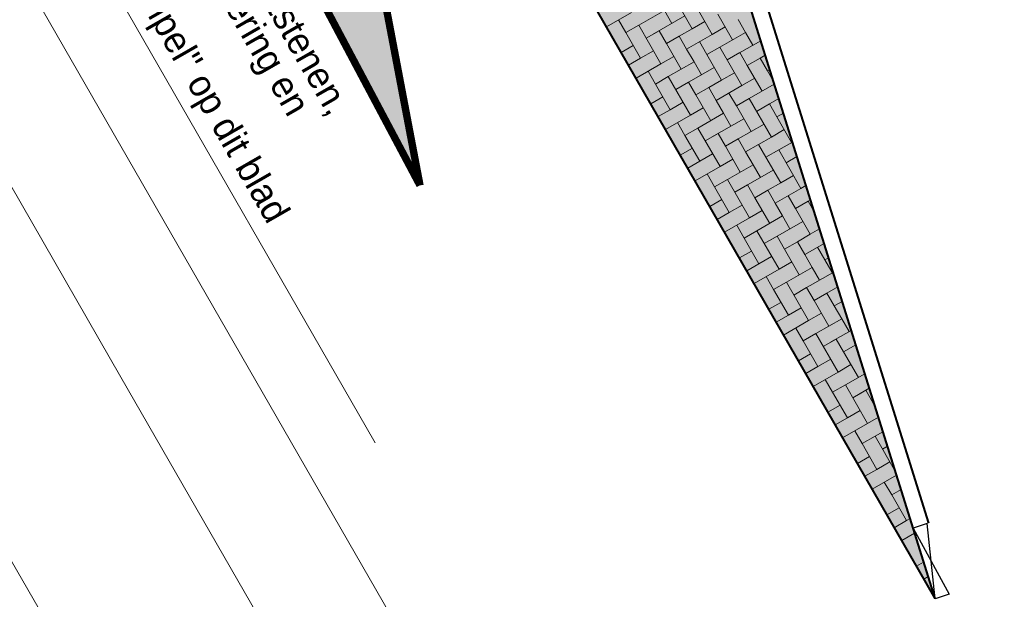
# Model space of a CAD drawing. Header units: metres. Extents: x 148742 to 148951, y 485553 to 485794.
# Tile 33 of 53: x 148849 to 148862, y 485672 to 485680. Entities that reach past the tile are written whole.
import ezdxf

# ---------------------------------------------------------------- set-up
doc = ezdxf.new("R2010")
doc.units = ezdxf.units.M
doc.header["$MEASUREMENT"] = 0
doc.layers.get('Defpoints').update_dxf_attribs({"color": 253, "lineweight": 13})
for name, color, linetype, lineweight in [('BWR-nieuw-band-basislijn_GV', 7, 'Continuous', 40), ('BWR-nieuw-band-trottoir rws 115¯225x240 betonrug_GV', 94, 'rws_b', 40), ('BWR-nieuw-band-verloop eindband', 230, 'Continuous', 30), ('BWR-nieuw-raster-cel verharding_GV', 7, 'Continuous', 40), ('N-WE-VW-MARKERING_LANGS_STREEP_DOORGETROKKEN_010-G', 7, 'Continuous', 13), ('N-WE-VW-MARKERING_PUNTSTUK-G', 7, 'Continuous', 30), ('TOP-L-topo objecten vlak', 7, 'Continuous', 0), ('WVB-dim-terr-maatvoering 018', 7, 'Continuous', 13), ('WVB-pen-dik 035', 1, 'Continuous', 40), ('WVB-raster-80%', 252, 'Continuous', 30), ('WVB-tekst-dik 025', 1, 'Continuous', 30)]:
    doc.layers.add(name, color=color, linetype=linetype, lineweight=lineweight)
doc.styles.add('1 200   0.18', font='WORKING.shx', dxfattribs={"height": 0.36})
doc.styles.add('Style-WORKING', font='WORKING.shx')
doc.linetypes.add('rws_b', pattern='A,1.4,-0.4,0.07,-0.23,["B",Style-WORKING,S=0.36,R=0,X=-0.104,Y=-0.19],-0.17,0.07,-1.86', length=4.2)
doc.dimstyles.new('TER 1 200', dxfattribs={"dimtxt": 0.36, "dimasz": 0.36, "dimexe": 0.18, "dimexo": 0.0625, "dimgap": 0.18, "dimtad": 1, "dimzin": 0, "dimdsep": 46, "dimtxsty": '1 200   0.18', "dimblk": 'TerminatorOpen_0.5', "dimcen": 0, "dimse1": 1, "dimse2": 1, "dimclrd": 256, "dimclre": 256, "dimclrt": 7, "dimazin": 0, "dimtfac": 1, "dimtdec": 0, "dimtmove": 1, "dimatfit": 1, "dimldrblk": 'TerminatorOpen_0.5', "dimfxl": 0.18, "dimfxlon": 1, "dimfrac": 2, "dimtolj": 1, "dimtzin": 0, "dimlwd": -1, "dimlwe": -1, "dimarcsym": 0})

# ---------------------------------------------------------------- blocks, each defined once
blk = doc.blocks.new('EINDB')
at = {"layer": 'BWR-nieuw-band-verloop eindband'}
for p, q in [((0, 0.197), (1, -0.003)), ((1, 0.197), (0, -0.003)), ((0, -0.003), (0, 0.197)), ((1, -0.003), (1, 0.197))]:
    blk.add_line(p, q, dxfattribs=at)
blk = doc.blocks.new('_Oblique_0.5')
at = {"color": 0, "linetype": 'ByBlock', "lineweight": -2}
for p, q in [((0, 0), (-1, 0)), ((0.5, 0.25), (-0.5, -0.25))]:
    blk.add_line(p, q, dxfattribs=at)
blk = doc.blocks.new('*D40')
at = {"layer": 'Defpoints', "color": 0, "lineweight": 40, "transparency": 16777216}
for p in [(148858.769, 485691.506), (148855.569, 485689.669), (148861.073, 485672.049)]:
    blk.add_point(p, dxfattribs=at)
at = {"layer": 'WVB-dim-terr-maatvoering 018', "transparency": 16777216}
for p, q in [((148858.613, 485691.416), (148858.925, 485691.596)), ((148867.563, 485676.19), (148858.949, 485691.194)), ((148867.586, 485675.788), (148867.898, 485675.967))]:
    blk.add_line(p, q, dxfattribs=at)
at = {"layer": 'WVB-dim-terr-maatvoering 018', "transparency": 16777216, "xscale": 0.36, "yscale": 0.36, "zscale": 0.36}
for p, rotation in [((148858.769, 485691.506), 119.8608956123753), ((148867.742, 485675.878), 299.8608956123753)]:
    blk.add_blockref('_Oblique_0.5', p, dxfattribs=dict(at, rotation=rotation))
at = {"layer": 'WVB-dim-terr-maatvoering 018', "color": 7, "transparency": 16777216, "insert": (148863.568, 485683.871), "char_height": 0.36, "attachment_point": 5, "rotation": 299.8609, "style": '1 200   0.18'}
blk.add_mtext('\\A1;\\C7;18.00', dxfattribs=at)
blk = doc.blocks.new('TerminatorOpen_0.5')
at = {"color": 0, "linetype": 'ByBlock', "lineweight": -2}
for q in [(-1, 0.25), (-1, 0), (-1, -0.25)]:
    blk.add_line((0, 0), q, dxfattribs=at)
blk = doc.blocks.new('*D54')
at = {"layer": 'Defpoints', "color": 0, "lineweight": 40, "transparency": 16777216}
for p in [(148851.743, 485687.006), (148808.591, 485671.074)]:
    blk.add_point(p, dxfattribs=at)
at = {"layer": 'WVB-dim-terr-maatvoering 018', "transparency": 16777216}
blk.add_line((148848.991, 485685.989), (148851.406, 485686.881), dxfattribs=at)
at = {"layer": 'WVB-dim-terr-maatvoering 018', "transparency": 16777216, "xscale": 0.36, "yscale": 0.36, "zscale": 0.36, "rotation": 20.264342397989}
blk.add_blockref('TerminatorOpen_0.5', (148851.743, 485687.006), dxfattribs=at)
at = {"layer": 'WVB-dim-terr-maatvoering 018', "color": 7, "transparency": 16777216, "insert": (148849.905, 485686.711), "char_height": 0.36, "attachment_point": 5, "rotation": 20.2643, "style": '1 200   0.18'}
blk.add_mtext('\\A1;\\C7;R46.00', dxfattribs=at)

msp = doc.modelspace()

# ---------------------------------------------------------------- hatches: boundary and pattern name
at = {"layer": 'N-WE-VW-MARKERING_PUNTSTUK-G', "linetype": 'Continuous', "extrusion": (0, 0, -1)}
msp.add_hatch(color=256, dxfattribs=at).paths.add_polyline_path([(-148852.398, 485685.104, 0.899602), (-148850.579, 485684.302), (-148854.121, 485677.63, -0.04176)])
at = {"layer": 'WVB-raster-80%', "extrusion": (0, 0, -1)}
msp.add_hatch(color=256, dxfattribs=at).paths.add_polyline_path([(-148861.073, 485672.049), (-148855.569, 485689.669), (-148852.189, 485695.556), (-148851.798, 485695.332), (-148848.72, 485693.565)])

# ---------------------------------------------------------------- linework, layer by layer
at = {"layer": 'BWR-nieuw-band-basislijn_GV', "ltscale": 0.5}
msp.add_line((148861.073, 485672.049), (148855.569, 485689.669), dxfattribs=at)
at = {"layer": 'BWR-nieuw-band-trottoir rws 115¯225x240 betonrug_GV', "linetype": 'rws_b', "flags": 128}
msp.add_lwpolyline([(148849.645, 485700.429), (148855.772, 485689.757), (148860.985, 485673.069)], dxfattribs=at)
at = {"layer": 'BWR-nieuw-raster-cel verharding_GV', "lineweight": 0}
for p, q in [((148857.767, 485680.19), (148858.066, 485679.669)), ((148857.793, 485679.743), (148857.594, 485680.09)), ((148856.974, 485679.965), (148856.639, 485679.772)), ((148857.42, 485679.99), (148857.074, 485679.791)), ((148857.693, 485679.917), (148857.26, 485679.668)), ((148857.52, 485679.817), (148857.42, 485679.99)), ((148858.14, 485679.943), (148858.339, 485679.596)), ((148856.801, 485679.865), (148856.9, 485679.692)), ((148856.9, 485679.692), (148857.074, 485679.791)), ((148857.074, 485679.791), (148857.372, 485679.271)), ((148857.967, 485679.843), (148857.793, 485679.743)), ((148858.066, 485679.669), (148858.24, 485679.769)), ((148858.413, 485679.869), (148858.513, 485679.695)), ((148857.099, 485679.345), (148856.9, 485679.692)), ((148857.347, 485679.717), (148857.173, 485679.618)), ((148857.446, 485679.544), (148857.347, 485679.717)), ((148857.62, 485679.644), (148857.446, 485679.544)), ((148857.62, 485679.644), (148857.793, 485679.743)), ((148857.719, 485679.47), (148857.62, 485679.644)), ((148858.066, 485679.669), (148857.719, 485679.47)), ((148858.513, 485679.695), (148858.166, 485679.496)), ((148858.612, 485679.522), (148858.513, 485679.695)), ((148857, 485679.518), (148856.838, 485679.425)), ((148857.446, 485679.544), (148857.646, 485679.197)), ((148857.893, 485679.57), (148857.992, 485679.396)), ((148857.992, 485679.396), (148858.166, 485679.496)), ((148858.166, 485679.496), (148858.465, 485678.976)), ((148858.719, 485679.583), (148858.352, 485679.372)), ((148857.273, 485679.444), (148857.099, 485679.345)), ((148857.372, 485679.271), (148857.546, 485679.371)), ((148857.719, 485679.47), (148857.819, 485679.297)), ((148858.192, 485679.05), (148857.992, 485679.396)), ((148858.439, 485679.422), (148858.265, 485679.323)), ((148858.538, 485679.249), (148858.439, 485679.422)), ((148858.712, 485679.348), (148858.78, 485679.388)), ((148856.937, 485679.252), (148857.099, 485679.345)), ((148857.372, 485679.271), (148857.037, 485679.078)), ((148857.819, 485679.297), (148857.472, 485679.098)), ((148857.919, 485679.123), (148857.819, 485679.297)), ((148858.712, 485679.348), (148858.538, 485679.249)), ((148858.538, 485679.249), (148858.738, 485678.902)), ((148858.812, 485679.175), (148858.712, 485679.348)), ((148857.199, 485679.171), (148857.299, 485678.998)), ((148857.299, 485678.998), (148857.472, 485679.098)), ((148857.472, 485679.098), (148857.771, 485678.577)), ((148858.092, 485679.223), (148857.658, 485678.974)), ((148858.365, 485679.149), (148858.192, 485679.05)), ((148858.841, 485679.192), (148858.812, 485679.175)), ((148858.812, 485679.175), (148858.889, 485679.041)), ((148857.498, 485678.651), (148857.299, 485678.998)), ((148857.745, 485679.024), (148857.572, 485678.924)), ((148857.845, 485678.85), (148857.745, 485679.024)), ((148858.018, 485678.95), (148858.192, 485679.05)), ((148858.465, 485678.976), (148858.118, 485678.777)), ((148858.465, 485678.976), (148858.638, 485679.075)), ((148858.902, 485678.997), (148858.564, 485678.802)), ((148858.018, 485678.95), (148857.845, 485678.85)), ((148857.845, 485678.85), (148858.044, 485678.503)), ((148858.118, 485678.777), (148858.018, 485678.95)), ((148858.291, 485678.876), (148858.391, 485678.703)), ((148857.398, 485678.824), (148857.236, 485678.731)), ((148857.671, 485678.751), (148857.498, 485678.651)), ((148858.118, 485678.777), (148858.217, 485678.603)), ((148858.391, 485678.703), (148858.564, 485678.802)), ((148858.59, 485678.356), (148858.391, 485678.703)), ((148858.564, 485678.802), (148858.863, 485678.282)), ((148858.837, 485678.729), (148858.664, 485678.629)), ((148858.964, 485678.801), (148858.751, 485678.679)), ((148858.937, 485678.555), (148858.837, 485678.729)), ((148857.336, 485678.558), (148857.498, 485678.651)), ((148857.771, 485678.577), (148857.435, 485678.384)), ((148857.771, 485678.577), (148857.944, 485678.677)), ((148858.217, 485678.603), (148857.871, 485678.404)), ((148858.317, 485678.43), (148858.217, 485678.603)), ((148859.025, 485678.606), (148858.937, 485678.555)), ((148857.598, 485678.478), (148857.697, 485678.304)), ((148858.491, 485678.529), (148858.057, 485678.28)), ((148858.764, 485678.456), (148858.59, 485678.356)), ((148858.937, 485678.555), (148859.136, 485678.208)), ((148857.697, 485678.304), (148857.871, 485678.404)), ((148857.897, 485677.957), (148857.697, 485678.304)), ((148857.871, 485678.404), (148858.17, 485677.884)), ((148858.144, 485678.33), (148857.97, 485678.23)), ((148858.243, 485678.157), (148858.144, 485678.33)), ((148858.417, 485678.256), (148858.59, 485678.356)), ((148858.863, 485678.282), (148859.037, 485678.382)), ((148858.417, 485678.256), (148858.243, 485678.157)), ((148858.516, 485678.083), (148858.417, 485678.256)), ((148858.863, 485678.282), (148858.516, 485678.083)), ((148858.69, 485678.183), (148858.789, 485678.009)), ((148859.147, 485678.214), (148858.963, 485678.109)), ((148857.797, 485678.131), (148857.634, 485678.037)), ((148858.07, 485678.057), (148857.897, 485677.957)), ((148858.243, 485678.157), (148858.443, 485677.81)), ((148858.516, 485678.083), (148858.616, 485677.909)), ((148858.789, 485678.009), (148858.963, 485678.109)), ((148858.963, 485678.109), (148859.262, 485677.588)), ((148857.734, 485677.864), (148857.897, 485677.957)), ((148858.17, 485677.884), (148858.343, 485677.983)), ((148858.616, 485677.909), (148858.269, 485677.71)), ((148858.716, 485677.736), (148858.616, 485677.909)), ((148858.989, 485677.662), (148858.789, 485678.009)), ((148859.208, 485678.019), (148859.062, 485677.935)), ((148859.208, 485678.019), (148859.149, 485677.985)), ((148858.17, 485677.884), (148857.834, 485677.691)), ((148857.996, 485677.784), (148858.096, 485677.611)), ((148858.889, 485677.836), (148858.456, 485677.587)), ((148858.096, 485677.611), (148858.269, 485677.71)), ((148858.269, 485677.71), (148858.568, 485677.19)), ((148858.542, 485677.636), (148858.369, 485677.537)), ((148858.642, 485677.463), (148858.542, 485677.636)), ((148858.815, 485677.563), (148858.989, 485677.662)), ((148859.162, 485677.762), (148858.989, 485677.662)), ((148858.295, 485677.264), (148858.096, 485677.611)), ((148858.815, 485677.563), (148858.642, 485677.463)), ((148858.915, 485677.389), (148858.815, 485677.563)), ((148859.262, 485677.588), (148858.915, 485677.389)), ((148859.262, 485677.588), (148859.33, 485677.628)), ((148858.195, 485677.437), (148858.033, 485677.344)), ((148858.642, 485677.463), (148858.841, 485677.116)), ((148858.915, 485677.389), (148859.015, 485677.216)), ((148859.088, 485677.489), (148859.188, 485677.315)), ((148859.188, 485677.315), (148859.361, 485677.415)), ((148859.391, 485677.432), (148859.361, 485677.415)), ((148859.361, 485677.415), (148859.438, 485677.281)), ((148858.132, 485677.17), (148858.295, 485677.264)), ((148858.468, 485677.363), (148858.295, 485677.264)), ((148858.568, 485677.19), (148858.741, 485677.29)), ((148859.387, 485676.969), (148859.188, 485677.315)), ((148858.568, 485677.19), (148858.232, 485676.997)), ((148859.015, 485677.216), (148858.668, 485677.017)), ((148859.288, 485677.142), (148858.854, 485676.893)), ((148859.114, 485677.042), (148859.015, 485677.216)), ((148858.395, 485677.09), (148858.494, 485676.917)), ((148858.494, 485676.917), (148858.668, 485677.017)), ((148858.668, 485677.017), (148858.967, 485676.496)), ((148859.214, 485676.869), (148859.387, 485676.969)), ((148859.513, 485677.041), (148859.387, 485676.969)), ((148858.694, 485676.57), (148858.494, 485676.917)), ((148858.941, 485676.943), (148858.767, 485676.843)), ((148859.04, 485676.769), (148858.941, 485676.943)), ((148859.214, 485676.869), (148859.04, 485676.769)), ((148859.313, 485676.696), (148859.214, 485676.869)), ((148859.574, 485676.845), (148859.313, 485676.696)), ((148858.594, 485676.743), (148858.431, 485676.65)), ((148859.04, 485676.769), (148859.24, 485676.422)), ((148859.487, 485676.795), (148859.586, 485676.622)), ((148858.531, 485676.476), (148858.694, 485676.57)), ((148858.867, 485676.67), (148858.694, 485676.57)), ((148858.967, 485676.496), (148859.14, 485676.596)), ((148859.313, 485676.696), (148859.413, 485676.522)), ((148859.586, 485676.622), (148859.635, 485676.65)), ((148859.713, 485676.401), (148859.586, 485676.622)), ((148858.967, 485676.496), (148858.63, 485676.303)), ((148859.413, 485676.522), (148859.066, 485676.323)), ((148859.686, 485676.448), (148859.253, 485676.199)), ((148859.513, 485676.349), (148859.413, 485676.522)), ((148858.793, 485676.397), (148858.893, 485676.223)), ((148858.893, 485676.223), (148859.066, 485676.323)), ((148859.066, 485676.323), (148859.365, 485675.803)), ((148859.092, 485675.876), (148858.893, 485676.223)), ((148859.339, 485676.249), (148859.166, 485676.149)), ((148859.439, 485676.076), (148859.339, 485676.249)), ((148859.612, 485676.175), (148859.439, 485676.076)), ((148859.612, 485676.175), (148859.758, 485676.259)), ((148859.712, 485676.002), (148859.612, 485676.175)), ((148858.992, 485676.05), (148858.829, 485675.956)), ((148859.439, 485676.076), (148859.638, 485675.729)), ((148859.819, 485676.063), (148859.712, 485676.002)), ((148859.266, 485675.976), (148859.092, 485675.876)), ((148859.712, 485676.002), (148859.812, 485675.828)), ((148858.929, 485675.783), (148859.092, 485675.876)), ((148859.365, 485675.803), (148859.028, 485675.609)), ((148859.365, 485675.803), (148859.539, 485675.902)), ((148859.812, 485675.828), (148859.465, 485675.629)), ((148859.911, 485675.655), (148859.812, 485675.828)), ((148859.192, 485675.703), (148859.291, 485675.53)), ((148859.941, 485675.672), (148859.651, 485675.506)), ((148859.291, 485675.53), (148859.465, 485675.629)), ((148859.491, 485675.183), (148859.291, 485675.53)), ((148859.465, 485675.629), (148859.764, 485675.109)), ((148859.738, 485675.555), (148859.564, 485675.456)), ((148859.837, 485675.382), (148859.738, 485675.555)), ((148860.002, 485675.477), (148859.837, 485675.382)), ((148859.837, 485675.382), (148860.037, 485675.035)), ((148859.391, 485675.356), (148859.228, 485675.262)), ((148859.664, 485675.282), (148859.491, 485675.183)), ((148859.327, 485675.089), (148859.491, 485675.183)), ((148859.764, 485675.109), (148859.427, 485674.915)), ((148859.764, 485675.109), (148859.937, 485675.209)), ((148859.59, 485675.009), (148859.69, 485674.836)), ((148860.124, 485675.085), (148859.863, 485674.936)), ((148859.69, 485674.836), (148859.863, 485674.936)), ((148859.863, 485674.936), (148860.162, 485674.415)), ((148860.136, 485674.862), (148859.963, 485674.762)), ((148860.185, 485674.89), (148860.05, 485674.812)), ((148860.236, 485674.688), (148860.136, 485674.862)), ((148859.889, 485674.489), (148859.69, 485674.836)), ((148859.79, 485674.662), (148859.626, 485674.569)), ((148860.063, 485674.589), (148859.889, 485674.489)), ((148860.246, 485674.694), (148860.236, 485674.688)), ((148860.236, 485674.688), (148860.263, 485674.642)), ((148859.726, 485674.395), (148859.889, 485674.489)), ((148860.162, 485674.415), (148860.307, 485674.499)), ((148860.162, 485674.415), (148859.825, 485674.222)), ((148859.989, 485674.316), (148860.088, 485674.142)), ((148860.088, 485674.142), (148860.262, 485674.242)), ((148860.368, 485674.303), (148860.262, 485674.242)), ((148860.262, 485674.242), (148860.537, 485673.762)), ((148860.288, 485673.795), (148860.088, 485674.142)), ((148860.43, 485674.108), (148860.361, 485674.068)), ((148860.188, 485673.969), (148860.024, 485673.875)), ((148860.124, 485673.701), (148860.288, 485673.795)), ((148860.461, 485673.895), (148860.288, 485673.795)), ((148860.552, 485673.716), (148860.223, 485673.528)), ((148860.387, 485673.622), (148860.487, 485673.449)), ((148860.487, 485673.449), (148860.613, 485673.521)), ((148860.686, 485673.102), (148860.487, 485673.449)), ((148860.587, 485673.275), (148860.423, 485673.181)), ((148860.735, 485673.13), (148860.686, 485673.102)), ((148860.522, 485673.007), (148860.686, 485673.102)), ((148860.796, 485672.934), (148860.622, 485672.834)), ((148860.786, 485672.928), (148860.812, 485672.882)), ((148860.918, 485672.543), (148860.821, 485672.487)), ((148860.92, 485672.314), (148860.979, 485672.347)), ((148861.04, 485672.152), (148861.02, 485672.14))]:
    msp.add_line(p, q, dxfattribs=at)
at = {"layer": 'N-WE-VW-MARKERING_LANGS_STREEP_DOORGETROKKEN_010-G', "const_width": 0.1, "flags": 128}
msp.add_lwpolyline([(148854.121, 485677.63, 0.089672), (148848.943, 485693.157)], format="xyb", dxfattribs=at)
msp.add_lwpolyline([(148850.579, 485684.302), (148854.121, 485677.63)], dxfattribs=at)
at = {"layer": 'TOP-L-topo objecten vlak', "color": 7, "linetype": 'Continuous', "lineweight": 0, "flags": 128}
for points in [[(148882.619, 485621.631), (148879.303, 485627.34), (148843.083, 485690.328), (148812.303, 485743.975), (148800.973, 485763.768)], [(148799.653, 485763.01), (148810.39, 485744.241), (148850.083, 485675.038), (148881.249, 485620.848)]]:
    msp.add_lwpolyline(points, dxfattribs=at)
at = {"layer": 'TOP-L-topo objecten vlak', "linetype": 'Continuous', "lineweight": 0, "flags": 128}
for points in [[(148881.249, 485620.848), (148850.083, 485675.038), (148810.39, 485744.241), (148799.653, 485763.01)], [(148797.478, 485761.76), (148808.361, 485742.66), (148847.819, 485673.916), (148879.095, 485619.617)]]:
    msp.add_lwpolyline(points, dxfattribs=at)
at = {"layer": 'WVB-dim-terr-maatvoering 018'}
msp.add_line((148843.942, 485690.822), (148853.517, 485674.155), dxfattribs=at)
at = {"layer": 'WVB-pen-dik 035'}
msp.add_line((148861.073, 485672.049), (148848.72, 485693.565), dxfattribs=at)
at = {"layer": 'WVB-raster-80%', "flags": 128}
msp.add_lwpolyline([(148851.798, 485695.332), (148852.189, 485695.556), (148855.569, 485689.669), (148861.073, 485672.049), (148848.72, 485693.565)], close=True, dxfattribs=at)

# ---------------------------------------------------------------- block references
at = {"layer": 'BWR-nieuw-band-verloop eindband', "rotation": 107.3457777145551}
msp.add_blockref('EINDB', (148861.261, 485672.107), dxfattribs=at)

# ---------------------------------------------------------------- texts
at = {"layer": 'WVB-tekst-dik 025', "linetype": 'Continuous', "insert": (148848.82, 485686.354), "char_height": 0.36, "attachment_point": 1, "rotation": 299.8783, "line_spacing_factor": 0.798413, "style": '1 200   0.18'}
msp.add_mtext('Drempels uitvoeren in betonstraatstenen,\\Pstellen op bestaande asfalt fundering en\\Pstraatlaag van 0.05m.\\PZie ook "Detail: Figuratie drempel" op dit blad', dxfattribs=at)

# ---------------------------------------------------------------- dimensions: what is measured, and where the dimension line sits
at = {"layer": 'WVB-dim-terr-maatvoering 018'}
dim = msp.add_linear_dim(base=(148858.769, 485691.506), p1=(148861.073, 485672.049), p2=(148855.569, 485689.669), angle=119.8609, text='\\C7;18.00', dimstyle='TER 1 200', override={"dimblk": '_Oblique_0.5', "dimse1": 0, "dimse2": 0, "dimtdec": 2, "dimtmove": 2}, dxfattribs=at)
dim.commit()
dim.dimension.update_dxf_attribs({"geometry": '*D40', "text_midpoint": (148863.568, 485683.871)})
dim = msp.add_radius_dim(center=(148808.591, 485671.074), mpoint=(148851.743, 485687.006), text='\\C7;<>', dimstyle='TER 1 200', override={"dimtdec": 2, "dimtmove": 1}, dxfattribs=at)
dim.commit()
dim.dimension.update_dxf_attribs({"geometry": '*D54', "text_midpoint": (148850.029, 485686.373), "dimtype": 164})

doc.saveas('drawing.dxf')
